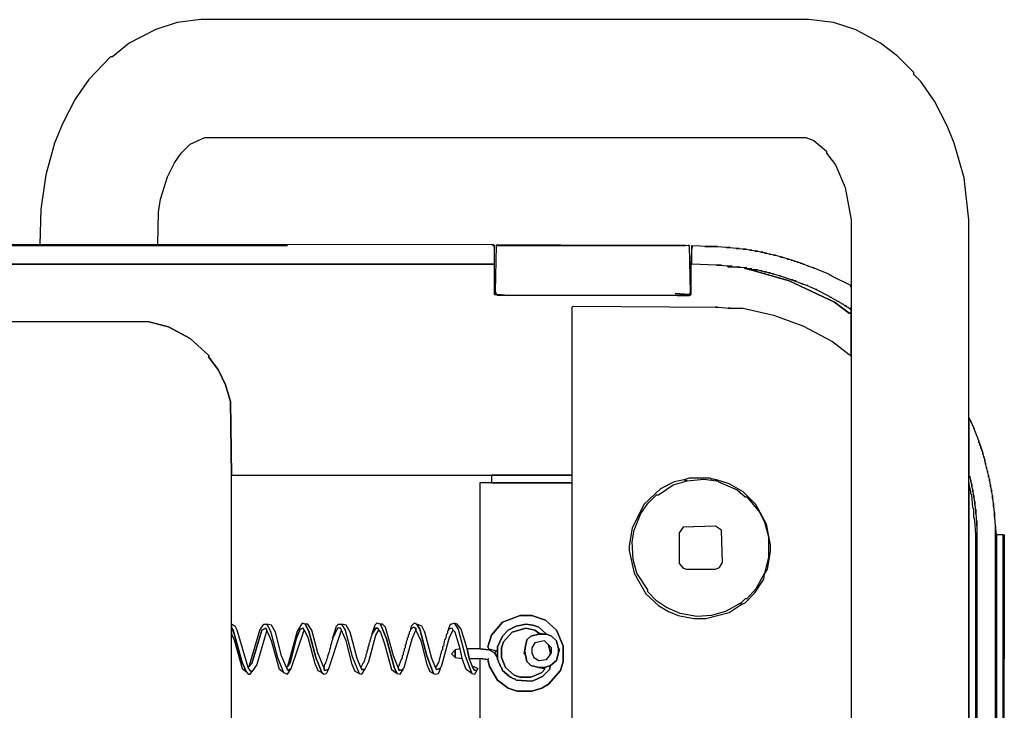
# Model space of a CAD drawing. Header units: metres. Extents: x 0.13 to 2.6, y 0.33 to 1.42.
# Tile 8 of 8: x 2.1 to 2.6, y 1.07 to 1.42. Entities that reach past the tile are written whole.
import ezdxf

# ---------------------------------------------------------------- set-up
doc = ezdxf.new("R2010")
doc.units = ezdxf.units.M
doc.header["$MEASUREMENT"] = 0
doc.layers.add('TG_2D', color=7, linetype='Continuous')

# ---------------------------------------------------------------- blocks, each defined once
blk = doc.blocks.new('b0a1b1fa-b46c-48cf-9027-1185578dd982')
at = {"layer": 'TG_2D', "color": 18, "true_color": 0x000000}
for points in [[(0.29133, -0.09351, 0), (0.29083, -0.79906, 0), (0.28832, -0.80906, 0), (0.28232, -0.82006, 0), (0.27382, -0.82957, 0), (0.27282, -0.82957, 0), (0.26632, -0.83457, 0), (0.25882, -0.83807, 0), (0.25031, -0.84057, 0), (0.21281, -0.84107, 0), (0.21281, -1.01458, 0), (0.29833, -1.01458, 0), (0.29883, -1.01508, 0), (0.29833, -1.08859, 0), (0.29783, -1.09509, 0), (0.29783, -1.10159, 0), (0.29433, -1.11709, 0), (0.28882, -1.13209, 0), (0.28082, -1.14709, 0), (0.27432, -1.15559, 0), (0.27432, -1.15659, 0), (0.29533, -1.15659, 0), (0.29533, -1.15559, 0), (0.30083, -1.14809, 0), (0.31183, -1.12509, 0), (0.31733, -1.10559, 0), (0.31733, -1.10509, 0), (0.31783, -1.10359, 0), (0.31783, -1.10259, 0), (0.31833, -1.10209, 0), (0.31883, -1.09859, 0), (0.31883, -1.09459, 0), (0.31933, -1.09359, 0), (0.31983, -1.08809, 0), (0.32033, -1.07558, 0), (0.32033, -1.07508, 0), (0.30483, -1.07508, 0), (0.30433, -1.07408, 0), (0.30433, -0.97658, 0), (0.30483, -0.97608, 0), (0.30483, -0.97508, 0), (0.32033, -0.97508, 0), (0.32033, 0.97508, 0)], [(-0.30533, -0.08601, 0), (-0.30583, -0.79406, 0), (-0.30533, -0.79956, 0), (-0.30333, -0.80706, 0), (-0.29933, -0.81606, 0), (-0.29483, -0.82206, 0), (-0.29483, -0.82306, 0), (-0.28782, -0.83007, 0), (-0.28132, -0.83457, 0), (-0.27282, -0.83857, 0), (-0.26532, -0.84057, 0), (-0.23231, -0.84107, 0), (0.21281, -0.84107, 0), (0.25031, -0.84057, 0), (0.25882, -0.83807, 0), (0.26632, -0.83457, 0), (0.27282, -0.82957, 0), (0.27382, -0.82957, 0), (0.28232, -0.82006, 0), (0.28832, -0.80906, 0), (0.29083, -0.79906, 0), (0.29133, -0.09351, 0)], [(-0.34284, -1.2166, 0), (0.34284, -1.2166, 0), (0.36434, -1.2141, 0), (0.38185, -1.2091, 0), (0.39085, -1.20559, 0), (0.40335, -1.19909, 0), (0.41336, -1.19209, 0), (0.41686, -1.18859, 0), (0.41786, -1.18859, 0), (0.42636, -1.18009, 0), (0.43286, -1.17159, 0), (0.43786, -1.16259, 0), (0.43986, -1.15859, 0), (0.44336, -1.14759, 0), (0.44487, -1.13509, 0), (0.44487, -0.82556, 0), (0.44336, -0.81356, 0), (0.43986, -0.80256, 0), (0.43586, -0.79456, 0), (0.43286, -0.78906, 0), (0.42586, -0.78056, 0), (0.42586, -0.77956, 0), (0.41436, -0.76856, 0), (0.40435, -0.76156, 0), (0.39185, -0.75506, 0), (0.38185, -0.75106, 0), (0.36584, -0.74656, 0), (0.34834, -0.74406, 0), (0.33034, -0.74356, 0), (0.33034, -0.80356, 0), (0.34684, -0.80406, 0), (0.35334, -0.80506, 0), (0.36484, -0.80856, 0), (0.37185, -0.81206, 0), (0.37685, -0.81556, 0), (0.38135, -0.82006, 0), (0.38485, -0.82757, 0), (0.38485, -1.13359, 0), (0.38335, -1.13759, 0), (0.37785, -1.14409, 0), (0.37685, -1.14409, 0), (0.37085, -1.14859, 0), (0.35934, -1.15359, 0), (0.34284, -1.15659, 0), (-0.34334, -1.15659, 0)], [(-0.22931, -1.01458, 0), (0.2088, -1.01458, 0), (0.2088, -0.96758, 0), (0.12428, -0.96758, 0), (0.12378, -0.97208, 0), (0.12428, -0.97208, 0), (0.12528, -0.97158, 0), (0.13128, -0.97358, 0), (0.13779, -0.97908, 0), (0.14129, -0.98808, 0), (0.14129, -0.99408, 0), (0.13879, -1.00108, 0), (0.13378, -1.00658, 0), (0.12578, -1.01008, 0), (0.11778, -1.01008, 0), (0.11328, -1.00858, 0), (0.10628, -1.00258, 0), (0.10428, -0.99908, 0), (0.10278, -0.99408, 0), (0.10278, -0.98658, 0), (0.10428, -0.98208, 0), (0.10828, -0.97658, 0), (0.11528, -0.97258, 0), (0.11878, -0.97158, 0), (0.11928, -0.96758, 0), (0.05927, -0.96758, 0)], [(-0.31183, -1.01458, 0), (0.29833, -1.01458, 0), (0.29883, -1.01508, 0), (0.29833, -1.08859, 0), (0.29833, -1.08759, 0), (0.29833, -1.08859, 0), (0.29783, -1.09509, 0), (0.29783, -1.09409, 0), (0.29783, -1.10159, 0), (0.29433, -1.11709, 0), (0.28882, -1.13209, 0), (0.28082, -1.14709, 0), (0.27432, -1.15559, 0), (0.27432, -1.15659, 0), (0.27382, -1.15659, 0), (0.27382, -1.15609, 0), (0.27382, -1.15659, 0), (-0.28782, -1.15659, 0)], [(-0.1978, -1.2306, 0), (0.1823, -1.2306, 0), (0.1868, -1.2301, 0), (-0.15379, -1.2301, 0), (0.1868, -1.2301, 0), (0.1938, -1.2296, 0), (0.1913, -1.2296, 0), (0.1938, -1.2296, 0), (0.1983, -1.2291, 0), (0.1968, -1.2291, 0), (0.1983, -1.2291, 0), (0.2023, -1.2286, 0), (0.2008, -1.2286, 0), (0.2023, -1.2286, 0), (0.2053, -1.2281, 0), (0.2043, -1.2281, 0), (0.2053, -1.2281, 0), (0.2078, -1.2276, 0), (0.2068, -1.2276, 0), (0.2078, -1.2276, 0), (0.2108, -1.2271, 0), (0.2098, -1.2271, 0), (0.2108, -1.2271, 0), (0.21281, -1.2266, 0), (0.2118, -1.2266, 0), (0.21281, -1.2266, 0), (0.21481, -1.2261, 0), (0.21431, -1.2261, 0), (0.21481, -1.2261, 0), (0.21681, -1.2256, 0), (0.21631, -1.2256, 0), (0.21681, -1.2256, 0), (0.21881, -1.2251, 0), (0.21831, -1.2251, 0), (0.21881, -1.2251, 0), (0.22081, -1.2246, 0), (0.21981, -1.2246, 0), (0.22081, -1.2246, 0), (0.22231, -1.2241, 0), (0.22181, -1.2241, 0), (0.22231, -1.2241, 0), (0.22431, -1.2236, 0), (0.22331, -1.2236, 0), (0.22431, -1.2236, 0), (0.22581, -1.2231, 0), (0.22531, -1.2231, 0), (0.22581, -1.2231, 0), (0.22731, -1.2226, 0), (0.22631, -1.2226, 0), (0.22731, -1.2226, 0), (0.22881, -1.2221, 0), (0.22781, -1.2221, 0), (0.22881, -1.2221, 0), (0.23031, -1.2216, 0), (0.22931, -1.2216, 0), (0.23031, -1.2216, 0), (0.23681, -1.2191, 0), (0.23631, -1.2191, 0), (0.23681, -1.2191, 0), (0.24031, -1.2176, 0), (0.23981, -1.2176, 0), (0.24031, -1.2176, 0), (0.24231, -1.2166, 0), (0.2118, -1.2166, 0), (0.2118, -1.2171, 0), (0.21231, -1.2171, 0), (0.2118, -1.2171, 0), (0.2093, -1.2176, 0), (0.2103, -1.2176, 0), (0.2093, -1.2176, 0), (0.2068, -1.2181, 0), (0.2083, -1.2181, 0), (0.2068, -1.2181, 0), (0.2043, -1.2186, 0), (0.2053, -1.2186, 0), (0.2043, -1.2186, 0), (0.2013, -1.2191, 0), (0.2023, -1.2191, 0), (0.2013, -1.2191, 0), (0.1978, -1.2196, 0), (0.1993, -1.2196, 0), (0.1978, -1.2196, 0), (0.1933, -1.2201, 0), (0.1953, -1.2201, 0), (0.1933, -1.2201, 0), (0.1868, -1.2206, 0), (0.1893, -1.2206, 0), (-0.2093, -1.2206, 0)]]:
    blk.add_polyline3d(points, dxfattribs=at)
for points in [[(0.32984, -0.97408, 0), (0.32984, -0.97458, 0), (0.33034, -0.97458, 0), (0.32984, 0.97458, 0), (0.32984, -0.86957, 0), (0.32984, 0.97458, 0), (0.32033, 0.97458, 0), (0.32033, -0.97508, 0), (0.32984, -0.97508, 0)], [(0.13478, -0.84107, 0), (0.13378, -0.84207, 0), (0.11728, -0.84657, 0), (0.11278, -0.84857, 0), (0.11128, -0.84957, 0), (0.11128, -0.85057, 0), (0.11328, -0.85207, 0), (0.11278, -0.85107, 0), (0.11478, -0.84957, 0), (0.13378, -0.84407, 0), (0.13579, -0.84307, 0), (0.13679, -0.84107, 0)], [(0.13178, -0.84107, 0), (0.12878, -0.84257, 0), (0.11428, -0.84657, 0), (0.11278, -0.84857, 0), (0.11728, -0.84657, 0), (0.13378, -0.84207, 0), (0.13478, -0.84107, 0)], [(0.13679, -0.85907, 0), (0.13328, -0.86107, 0), (0.11978, -0.86457, 0), (0.11228, -0.86757, 0), (0.11378, -0.86557, 0), (0.12828, -0.86157, 0), (0.13378, -0.85907, 0), (0.13478, -0.85857, 0), (0.13378, -0.85657, 0), (0.11678, -0.85157, 0), (0.11528, -0.85007, 0), (0.13378, -0.85557, 0), (0.13679, -0.85757, 0)], [(0.11478, -0.84957, 0), (0.11678, -0.85157, 0), (0.13378, -0.85657, 0), (0.13478, -0.85857, 0), (0.13378, -0.85907, 0), (0.11628, -0.85407, 0), (0.11328, -0.85207, 0), (0.11278, -0.85107, 0)], [(0.11228, -0.86757, 0), (0.11128, -0.86957, 0), (0.11428, -0.87157, 0), (0.11328, -0.87007, 0), (0.11478, -0.86907, 0), (0.12078, -0.86657, 0), (0.13278, -0.86357, 0), (0.13629, -0.86157, 0), (0.13679, -0.85907, 0), (0.13328, -0.86107, 0), (0.11978, -0.86457, 0)], [(0.11528, -0.86957, 0), (0.11728, -0.87107, 0), (0.12928, -0.87407, 0), (0.13428, -0.87607, 0), (0.13478, -0.87757, 0), (0.13378, -0.87807, 0), (0.13028, -0.88007, 0), (0.11678, -0.88357, 0), (0.11328, -0.88507, 0), (0.11228, -0.88707, 0), (0.11978, -0.88407, 0), (0.13328, -0.88057, 0), (0.13679, -0.87857, 0), (0.13729, -0.87707, 0), (0.13328, -0.87457, 0)], [(0.11428, -0.87157, 0), (0.13378, -0.87807, 0), (0.13478, -0.87757, 0), (0.13428, -0.87607, 0), (0.12928, -0.87407, 0), (0.11728, -0.87107, 0), (0.11528, -0.86957, 0), (0.11478, -0.86907, 0), (0.11328, -0.87007, 0)], [(0.11228, -0.88707, 0), (0.11128, -0.88807, 0), (0.11178, -0.88957, 0), (0.11378, -0.89057, 0), (0.11328, -0.88857, 0), (0.11478, -0.88807, 0), (0.12228, -0.88507, 0), (0.13378, -0.88207, 0), (0.13679, -0.88007, 0), (0.13679, -0.87857, 0), (0.13328, -0.88057, 0), (0.11978, -0.88407, 0)], [(0.11378, -0.89057, 0), (0.13378, -0.89707, 0), (0.13478, -0.89657, 0), (0.13478, -0.89507, 0), (0.12928, -0.89257, 0), (0.12878, -0.89257, 0), (0.12778, -0.89207, 0), (0.12728, -0.89207, 0), (0.12578, -0.89157, 0), (0.12528, -0.89157, 0), (0.12378, -0.89107, 0), (0.12328, -0.89107, 0), (0.12028, -0.89007, 0), (0.11978, -0.89007, 0), (0.11878, -0.88957, 0), (0.11828, -0.88957, 0), (0.11728, -0.88907, 0), (0.11678, -0.88907, 0), (0.11628, -0.88857, 0), (0.11478, -0.88807, 0), (0.11328, -0.88857, 0)], [(0.11178, -0.90607, 0), (0.11128, -0.90757, 0), (0.11378, -0.90907, 0), (0.11378, -0.90757, 0), (0.11478, -0.90707, 0), (0.11928, -0.90507, 0), (0.13278, -0.90157, 0), (0.13629, -0.89957, 0), (0.13679, -0.89707, 0), (0.13378, -0.89907, 0), (0.12028, -0.90257, 0)], [(0.13679, -0.89707, 0), (0.13378, -0.89907, 0), (0.12028, -0.90257, 0), (0.11178, -0.90607, 0), (0.11278, -0.90407, 0), (0.11628, -0.90257, 0), (0.12828, -0.89957, 0), (0.13378, -0.89707, 0), (0.13478, -0.89657, 0), (0.13478, -0.89507, 0), (0.12928, -0.89257, 0), (0.13579, -0.89457, 0), (0.13679, -0.89557, 0)], [(0.11378, -0.90907, 0), (0.11778, -0.91107, 0), (0.13128, -0.91457, 0), (0.13378, -0.91607, 0), (0.13478, -0.91557, 0), (0.13478, -0.91457, 0), (0.13178, -0.91257, 0), (0.13128, -0.91257, 0), (0.13028, -0.91207, 0), (0.12978, -0.91207, 0), (0.12828, -0.91157, 0), (0.12778, -0.91157, 0), (0.12678, -0.91107, 0), (0.12628, -0.91107, 0), (0.12478, -0.91057, 0), (0.12428, -0.91057, 0), (0.12278, -0.91007, 0), (0.12228, -0.91007, 0), (0.12128, -0.90957, 0), (0.12028, -0.90957, 0), (0.11928, -0.90907, 0), (0.11878, -0.90907, 0), (0.11778, -0.90857, 0), (0.11728, -0.90857, 0), (0.11678, -0.90807, 0), (0.11478, -0.90707, 0), (0.11378, -0.90757, 0)], [(0.11178, -0.92557, 0), (0.11128, -0.92707, 0), (0.11378, -0.92857, 0), (0.11328, -0.92657, 0), (0.11478, -0.92607, 0), (0.12078, -0.92357, 0), (0.13529, -0.91957, 0), (0.13679, -0.91807, 0), (0.13679, -0.91707, 0), (0.12928, -0.92007, 0), (0.11428, -0.92407, 0)], [(0.13178, -0.91257, 0), (0.13478, -0.91457, 0), (0.13478, -0.91557, 0), (0.13378, -0.91607, 0), (0.13278, -0.91707, 0), (0.12678, -0.91907, 0), (0.11378, -0.92257, 0), (0.11178, -0.92557, 0), (0.11428, -0.92407, 0), (0.12928, -0.92007, 0), (0.13679, -0.91707, 0), (0.13729, -0.91507, 0), (0.13629, -0.91407, 0)], [(0.11378, -0.92857, 0), (0.11428, -0.92857, 0), (0.11478, -0.92907, 0), (0.12928, -0.93307, 0), (0.13378, -0.93507, 0), (0.13478, -0.93507, 0), (0.13529, -0.93357, 0), (0.13378, -0.93207, 0), (0.13328, -0.93207, 0), (0.13278, -0.93157, 0), (0.13178, -0.93157, 0), (0.13128, -0.93107, 0), (0.13028, -0.93107, 0), (0.12978, -0.93057, 0), (0.12878, -0.93057, 0), (0.12778, -0.93007, 0), (0.12678, -0.93007, 0), (0.12628, -0.92957, 0), (0.12478, -0.92957, 0), (0.12428, -0.92907, 0), (0.12328, -0.92907, 0), (0.12228, -0.92857, 0), (0.12128, -0.92857, 0), (0.12078, -0.92807, 0), (0.11928, -0.92807, 0), (0.11878, -0.92757, 0), (0.11478, -0.92607, 0), (0.11328, -0.92657, 0)], [(0.13378, -0.93207, 0), (0.13529, -0.93357, 0), (0.13478, -0.93507, 0), (0.13378, -0.93507, 0), (0.12828, -0.93757, 0), (0.11628, -0.94057, 0), (0.11278, -0.94207, 0), (0.11178, -0.94407, 0), (0.12078, -0.94057, 0), (0.13428, -0.93707, 0), (0.13679, -0.93557, 0), (0.13729, -0.93407, 0), (0.13579, -0.93257, 0)], [(0.11178, -0.94407, 0), (0.11128, -0.94507, 0), (0.11178, -0.94657, 0), (0.11428, -0.94757, 0), (0.11378, -0.94557, 0), (0.11478, -0.94507, 0), (0.11928, -0.94307, 0), (0.13278, -0.93957, 0), (0.13579, -0.93807, 0), (0.13679, -0.93557, 0), (0.13428, -0.93707, 0), (0.12078, -0.94057, 0)], [(0.11428, -0.94757, 0), (0.11478, -0.94757, 0), (0.11528, -0.94807, 0), (0.13028, -0.95207, 0), (0.13378, -0.95407, 0), (0.13478, -0.95357, 0), (0.13428, -0.95157, 0), (0.13378, -0.95157, 0), (0.13328, -0.95107, 0), (0.13228, -0.95107, 0), (0.13178, -0.95057, 0), (0.12928, -0.95007, 0), (0.12878, -0.94957, 0), (0.12578, -0.94907, 0), (0.12528, -0.94857, 0), (0.12378, -0.94857, 0), (0.12328, -0.94807, 0), (0.11728, -0.94657, 0), (0.11478, -0.94507, 0), (0.11378, -0.94557, 0)], [(0.13729, -0.95458, 0), (0.13428, -0.95658, 0), (0.12078, -0.96008, 0), (0.11178, -0.96358, 0), (0.11378, -0.96058, 0), (0.11928, -0.95858, 0), (0.12428, -0.95758, 0), (0.13278, -0.95508, 0), (0.13378, -0.95407, 0), (0.13478, -0.95357, 0), (0.13428, -0.95157, 0), (0.13679, -0.95257, 0)], [(0.11178, -0.96358, 0), (0.11128, -0.96508, 0), (0.11328, -0.96608, 0), (0.11328, -0.96508, 0), (0.11478, -0.96408, 0), (0.11928, -0.96208, 0), (0.12428, -0.96108, 0), (0.13428, -0.95808, 0), (0.13679, -0.95608, 0), (0.13729, -0.95458, 0), (0.13428, -0.95658, 0), (0.12078, -0.96008, 0)], [(0.11928, -0.95858, 0), (0.12428, -0.95758, 0), (0.12378, -0.95508, 0), (0.11978, -0.95508, 0)], [(0.12178, -0.95357, 0), (0.12178, -0.95307, 0), (0.11978, -0.95508, 0), (0.12378, -0.95508, 0), (0.12178, -0.95307, 0)], [(0.11928, -0.97208, 0), (0.11878, -0.97158, 0), (0.11528, -0.97258, 0), (0.10828, -0.97658, 0), (0.10428, -0.98208, 0), (0.10278, -0.98658, 0), (0.10278, -0.99408, 0), (0.10428, -0.99908, 0), (0.10628, -1.00258, 0), (0.11328, -1.00858, 0), (0.11778, -1.01008, 0), (0.12578, -1.01008, 0), (0.13378, -1.00658, 0), (0.13879, -1.00108, 0), (0.14129, -0.99408, 0), (0.14129, -0.98808, 0), (0.13779, -0.97908, 0), (0.13128, -0.97358, 0), (0.12528, -0.97158, 0), (0.12428, -0.97208, 0), (0.12328, -0.97608, 0), (0.12328, -0.97658, 0), (0.12528, -0.97658, 0), (0.13078, -0.97908, 0), (0.13378, -0.98208, 0), (0.13579, -0.98608, 0), (0.13679, -0.99108, 0), (0.13629, -0.99458, 0), (0.13529, -0.99758, 0), (0.13178, -1.00158, 0), (0.13078, -1.00408, 0), (0.12828, -1.00658, 0), (0.12428, -1.00758, 0), (0.12428, -1.00808, 0), (0.11828, -1.00658, 0), (0.11578, -1.00358, 0), (0.11378, -1.00308, 0), (0.11028, -0.99958, 0), (0.10878, -0.99658, 0), (0.10778, -0.99408, 0), (0.10828, -0.98608, 0), (0.10878, -0.98558, 0), (0.10928, -0.98408, 0), (0.10978, -0.98358, 0), (0.10978, -0.98308, 0), (0.11028, -0.98258, 0), (0.11328, -0.97908, 0), (0.11478, -0.97858, 0), (0.11528, -0.97808, 0), (0.11678, -0.97758, 0), (0.11728, -0.97708, 0), (0.11828, -0.97708, 0), (0.11878, -0.97658, 0), (0.11978, -0.97658, 0), (0.12228, -0.97508, 0), (0.12378, -0.97208, 0), (0.12428, -0.96758, 0), (0.12428, -0.96108, 0), (0.11928, -0.96208, 0), (0.11928, -0.96758, 0), (0.11878, -0.97158, 0)], [(0.11478, -0.96408, 0), (0.11528, -0.96458, 0), (0.11428, -0.96658, 0), (0.11328, -0.96608, 0), (0.11328, -0.96508, 0)], [(0.12378, -0.97208, 0), (0.12428, -0.97208, 0), (0.12328, -0.97608, 0), (0.12228, -0.97508, 0)], [(0.11878, -0.97658, 0), (0.11828, -0.97708, 0), (0.11728, -0.97708, 0), (0.11678, -0.97758, 0), (0.11528, -0.97808, 0), (0.11478, -0.97858, 0), (0.11328, -0.97908, 0), (0.11028, -0.98258, 0), (0.10978, -0.98308, 0), (0.10978, -0.98358, 0), (0.10928, -0.98408, 0), (0.10878, -0.98558, 0), (0.10828, -0.98608, 0), (0.10778, -0.99408, 0), (0.10878, -0.99658, 0), (0.11028, -0.99958, 0), (0.11378, -1.00308, 0), (0.11578, -1.00358, 0), (0.11478, -1.00058, 0), (0.11378, -1.00058, 0), (0.11228, -0.99908, 0), (0.11078, -0.99608, 0), (0.10978, -0.99358, 0), (0.10978, -0.98808, 0), (0.11078, -0.98508, 0), (0.11478, -0.98058, 0), (0.11978, -0.97858, 0), (0.12478, -0.97858, 0), (0.12778, -0.97958, 0), (0.13278, -0.98408, 0), (0.13478, -0.99108, 0), (0.13378, -0.99558, 0), (0.13228, -0.99758, 0), (0.13178, -1.00008, 0), (0.13178, -1.00158, 0), (0.13529, -0.99758, 0), (0.13629, -0.99458, 0), (0.13679, -0.99108, 0), (0.13579, -0.98608, 0), (0.13378, -0.98208, 0), (0.13078, -0.97908, 0), (0.12528, -0.97658, 0)], [(0.11978, -0.97658, 0), (0.12328, -0.97658, 0), (0.12328, -0.97608, 0), (0.12228, -0.97508, 0)], [(0.2088, -0.97358, 0), (0.2088, -1.01458, 0), (0.21281, -1.01458, 0), (0.21281, -0.97358, 0)], [(0.30533, -1.06708, 0), (0.30483, -1.07408, 0), (0.30483, -1.07358, 0), (0.30433, -1.06808, 0), (0.30433, -0.98208, 0), (0.30483, -0.97658, 0), (0.30433, -0.97658, 0), (0.30483, -0.97608, 0), (0.30633, -0.97558, 0), (0.32984, -0.97608, 0), (0.32984, -1.07208, 0), (0.32984, -0.97608, 0), (0.33034, -0.97608, 0), (0.32984, -1.07408, 0), (0.32984, -1.07358, 0), (0.32984, -1.07408, 0), (0.30583, -1.07458, 0), (0.30483, -1.07408, 0)], [(0.30433, -0.98208, 0), (0.30433, -0.97658, 0), (0.30483, -0.97658, 0)], [(0.30483, -0.97608, 0), (0.30633, -0.97558, 0), (0.30633, -0.97508, 0), (0.30483, -0.97508, 0)], [(0.11478, -1.00058, 0), (0.11478, -1.00008, 0), (0.11428, -1.00008, 0), (0.11478, -0.99758, 0), (0.11578, -0.99358, 0), (0.11778, -0.99158, 0), (0.12178, -0.99058, 0), (0.12178, -0.99008, 0), (0.12478, -0.99058, 0), (0.12878, -0.99158, 0), (0.13078, -0.99358, 0), (0.13178, -0.99758, 0), (0.13228, -0.99758, 0), (0.13378, -0.99558, 0), (0.13478, -0.99108, 0), (0.13278, -0.98408, 0), (0.12778, -0.97958, 0), (0.12478, -0.97858, 0), (0.11978, -0.97858, 0), (0.11478, -0.98058, 0), (0.11078, -0.98508, 0), (0.10978, -0.98808, 0), (0.10978, -0.99358, 0), (0.11078, -0.99608, 0), (0.11228, -0.99908, 0), (0.11378, -1.00058, 0)], [(0.12378, -0.99058, 0), (0.12478, -0.99058, 0), (0.12178, -0.99008, 0), (0.12178, -0.99058, 0), (0.12278, -0.99058, 0), (0.12178, -0.99058, 0), (0.11778, -0.99158, 0), (0.11578, -0.99358, 0), (0.11478, -0.99758, 0), (0.11478, -1.00058, 0), (0.11578, -1.00358, 0), (0.11828, -1.00658, 0), (0.12228, -1.00758, 0), (0.12428, -1.00758, 0), (0.12828, -1.00658, 0), (0.13078, -1.00408, 0), (0.13178, -1.00158, 0), (0.13178, -0.99758, 0), (0.13078, -0.99358, 0), (0.12878, -0.99158, 0), (0.12478, -0.99058, 0)], [(0.12078, -1.00308, 0), (0.12228, -1.00358, 0), (0.12628, -1.00258, 0), (0.12828, -1.00058, 0), (0.12728, -0.99558, 0), (0.12478, -0.99408, 0), (0.12228, -0.99408, 0), (0.11978, -0.99508, 0), (0.11828, -0.99758, 0), (0.11878, -1.00158, 0)], [(0.11478, -1.00008, 0), (0.11478, -0.99758, 0), (0.11428, -1.00008, 0)], [(0.12078, -1.00308, 0), (0.12228, -1.00408, 0), (0.12478, -1.00408, 0), (0.12628, -1.00258, 0), (0.12228, -1.00358, 0)], [(0.13178, -0.99758, 0), (0.13178, -1.00008, 0), (0.13228, -0.99758, 0)], [(0.12428, -1.00758, 0), (0.12428, -1.00808, 0), (0.12228, -1.00758, 0)], [(0.1743, -1.04358, 0), (0.16279, -1.04608, 0), (0.15229, -1.05208, 0), (0.14629, -1.05858, 0), (0.14329, -1.06358, 0), (0.14129, -1.06858, 0), (0.13979, -1.07658, 0), (0.13979, -1.08259, 0), (0.14279, -1.09459, 0), (0.14679, -1.10059, 0), (0.14779, -1.10059, 0), (0.14329, -1.09259, 0), (0.14129, -1.08559, 0), (0.14079, -1.07808, 0), (0.14229, -1.06958, 0), (0.14529, -1.06258, 0), (0.14879, -1.05758, 0), (0.15329, -1.05308, 0), (0.15429, -1.05308, 0), (0.16279, -1.04758, 0), (0.16979, -1.04558, 0), (0.1788, -1.04508, 0), (0.1848, -1.04608, 0), (0.1933, -1.04958, 0), (0.1983, -1.05308, 0), (0.2028, -1.05758, 0), (0.2028, -1.05858, 0), (0.2078, -1.06608, 0), (0.2098, -1.07308, 0), (0.2103, -1.07158, 0), (0.2093, -1.06658, 0), (0.2058, -1.05958, 0), (0.1978, -1.05108, 0), (0.1858, -1.04508, 0), (0.1768, -1.04358, 0)], [(0.2098, -1.07308, 0), (0.2108, -1.08159, 0), (0.2098, -1.08809, 0), (0.2098, -1.08859, 0), (0.2093, -1.08909, 0), (0.2053, -1.09859, 0), (0.2018, -1.10259, 0), (0.2018, -1.10359, 0), (0.1938, -1.11009, 0), (0.1888, -1.11259, 0), (0.1813, -1.11459, 0), (0.17079, -1.11459, 0), (0.16279, -1.11259, 0), (0.15479, -1.10809, 0), (0.14979, -1.10359, 0), (0.14979, -1.10259, 0), (0.14779, -1.10059, 0), (0.14329, -1.09259, 0), (0.14129, -1.08559, 0), (0.14079, -1.07808, 0), (0.14229, -1.06958, 0), (0.14529, -1.06258, 0), (0.14879, -1.05758, 0), (0.15329, -1.05308, 0), (0.15429, -1.05308, 0), (0.16279, -1.04758, 0), (0.16979, -1.04558, 0), (0.1788, -1.04508, 0), (0.1848, -1.04608, 0), (0.1933, -1.04958, 0), (0.1983, -1.05308, 0), (0.2028, -1.05758, 0), (0.2028, -1.05858, 0), (0.2078, -1.06608, 0)], [(0.16779, -1.06908, 0), (0.16529, -1.07108, 0), (0.16479, -1.07258, 0), (0.16479, -1.08759, 0), (0.16579, -1.08959, 0), (0.16829, -1.09109, 0), (0.1848, -1.09059, 0), (0.1868, -1.08759, 0), (0.1863, -1.07108, 0), (0.1833, -1.06908, 0)], [(0.2103, -1.07158, 0), (0.2098, -1.07308, 0), (0.2108, -1.08159, 0), (0.2098, -1.08809, 0), (0.2103, -1.08809, 0), (0.2103, -1.08759, 0), (0.2108, -1.08659, 0), (0.2108, -1.08559, 0), (0.2113, -1.08459, 0), (0.2113, -1.07408, 0)], [(0.30433, -1.06808, 0), (0.30433, -1.07358, 0), (0.30483, -1.07358, 0)], [(0.30883, -1.15609, 0), (0.30883, -1.15659, 0), (0.29783, -1.15659, 0), (0.29783, -1.15609, 0), (0.29783, -1.15659, 0), (0.29733, -1.15659, 0), (0.29733, -1.15609, 0), (0.29833, -1.15509, 0), (0.29783, -1.15559, 0), (0.29833, -1.15459, 0), (0.29933, -1.15359, 0), (0.29883, -1.15409, 0), (0.29883, -1.15359, 0), (0.29983, -1.15259, 0), (0.29983, -1.15209, 0), (0.30033, -1.15159, 0), (0.30083, -1.15059, 0), (0.30133, -1.15009, 0), (0.30133, -1.14959, 0), (0.30183, -1.14909, 0), (0.30283, -1.14709, 0), (0.30333, -1.14659, 0), (0.30333, -1.14609, 0), (0.30383, -1.14559, 0), (0.30733, -1.13859, 0), (0.30733, -1.13909, 0), (0.30733, -1.13859, 0), (0.30933, -1.13409, 0), (0.30933, -1.13459, 0), (0.30933, -1.13409, 0), (0.31033, -1.13159, 0), (0.31033, -1.13209, 0), (0.31033, -1.13159, 0), (0.31183, -1.12759, 0), (0.31183, -1.12859, 0), (0.31183, -1.12759, 0), (0.31233, -1.12609, 0), (0.31233, -1.12709, 0), (0.31233, -1.12609, 0), (0.31433, -1.12009, 0), (0.31433, -1.12059, 0), (0.31433, -1.12009, 0), (0.31533, -1.11659, 0), (0.31533, -1.11709, 0), (0.31533, -1.11659, 0), (0.31583, -1.11459, 0), (0.31583, -1.11559, 0), (0.31583, -1.11459, 0), (0.31633, -1.11259, 0), (0.31633, -1.11359, 0), (0.31633, -1.11259, 0), (0.31683, -1.11059, 0), (0.31683, -1.11109, 0), (0.31683, -1.11059, 0), (0.31733, -1.10809, 0), (0.31733, -1.10909, 0), (0.31733, -1.10509, 0), (0.31783, -1.10509, 0), (0.31783, -1.10609, 0), (0.31783, -1.10259, 0), (0.31833, -1.10259, 0), (0.31833, -1.10359, 0), (0.31833, -1.10209, 0), (0.31883, -1.09859, 0), (0.31883, -1.10009, 0), (0.31883, -1.09459, 0), (0.31933, -1.09459, 0), (0.31933, -1.09609, 0), (0.31933, -1.09359, 0), (0.31983, -1.08809, 0), (0.31983, -1.09059, 0), (0.31983, -1.08809, 0), (0.32033, -1.07558, 0), (0.32934, -1.07558, 0), (0.32934, -1.07608, 0), (0.32934, -1.07558, 0), (0.32984, -1.07558, 0), (0.32934, -1.08859, 0), (0.32934, -1.08209, 0), (0.32934, -1.08859, 0), (0.32884, -1.09509, 0), (0.32884, -1.09309, 0), (0.32884, -1.09509, 0), (0.32834, -1.09959, 0), (0.32834, -1.09809, 0), (0.32834, -1.09959, 0), (0.32784, -1.10309, 0), (0.32784, -1.10159, 0), (0.32784, -1.10309, 0), (0.32733, -1.10609, 0), (0.32733, -1.10509, 0), (0.32733, -1.10609, 0), (0.32683, -1.10909, 0), (0.32683, -1.10759, 0), (0.32683, -1.10909, 0), (0.32633, -1.11159, 0), (0.32633, -1.11059, 0), (0.32633, -1.11159, 0), (0.32583, -1.11359, 0), (0.32583, -1.11259, 0), (0.32583, -1.11359, 0), (0.32533, -1.11559, 0), (0.32533, -1.11509, 0), (0.32533, -1.11559, 0), (0.32483, -1.11809, 0), (0.32483, -1.11709, 0), (0.32483, -1.11809, 0), (0.32383, -1.12159, 0), (0.32383, -1.12059, 0), (0.32383, -1.12159, 0), (0.32283, -1.12509, 0), (0.32283, -1.12409, 0), (0.32283, -1.12509, 0), (0.32233, -1.12659, 0), (0.32233, -1.12609, 0), (0.32233, -1.12659, 0), (0.32183, -1.12809, 0), (0.32183, -1.12759, 0), (0.32183, -1.12809, 0), (0.32133, -1.12959, 0), (0.32133, -1.12909, 0), (0.32133, -1.12959, 0), (0.32083, -1.13109, 0), (0.32083, -1.13059, 0), (0.32083, -1.13109, 0), (0.32033, -1.13259, 0), (0.32033, -1.13209, 0), (0.32033, -1.13259, 0), (0.31933, -1.13509, 0), (0.31933, -1.13459, 0), (0.31933, -1.13509, 0), (0.31833, -1.13759, 0), (0.31833, -1.13709, 0), (0.31833, -1.13759, 0), (0.31533, -1.14509, 0), (0.31483, -1.14559, 0), (0.31483, -1.14609, 0), (0.31433, -1.14659, 0), (0.30933, -1.15659, 0), (0.30883, -1.15659, 0)], [(0.30433, -1.07358, 0), (0.30433, -1.07408, 0), (0.30483, -1.07408, 0), (0.30483, -1.07358, 0)], [(0.30433, -1.07408, 0), (0.30483, -1.07508, 0), (0.30583, -1.07508, 0), (0.30583, -1.07458, 0), (0.30483, -1.07408, 0)], [(0.32033, -1.07508, 0), (0.32033, -1.07558, 0), (0.32934, -1.07558, 0)], [(0.2098, -1.08809, 0), (0.2098, -1.08859, 0), (0.2093, -1.08909, 0), (0.2053, -1.09859, 0), (0.2018, -1.10259, 0), (0.2018, -1.10359, 0), (0.1938, -1.11009, 0), (0.1888, -1.11259, 0), (0.1813, -1.11459, 0), (0.17079, -1.11459, 0), (0.16279, -1.11259, 0), (0.16229, -1.11259, 0), (0.16479, -1.11409, 0), (0.1738, -1.11559, 0), (0.1773, -1.11559, 0), (0.1878, -1.11359, 0), (0.1978, -1.10809, 0), (0.2043, -1.10159, 0), (0.2083, -1.09459, 0), (0.2103, -1.08809, 0)], [(0.31883, -1.09459, 0), (0.31933, -1.09459, 0), (0.31933, -1.09359, 0)], [(0.14679, -1.10059, 0), (0.14779, -1.10259, 0), (0.15279, -1.10759, 0), (0.15979, -1.11209, 0), (0.16229, -1.11259, 0), (0.16279, -1.11259, 0), (0.15479, -1.10809, 0), (0.14979, -1.10359, 0), (0.14979, -1.10259, 0), (0.14779, -1.10059, 0)], [(0.29533, -1.15659, 0), (0.29733, -1.15659, 0), (0.29733, -1.15609, 0), (0.29783, -1.15559, 0), (0.29833, -1.15459, 0), (0.29883, -1.15409, 0), (0.29883, -1.15359, 0), (0.29983, -1.15259, 0), (0.29983, -1.15209, 0), (0.30033, -1.15159, 0), (0.30083, -1.15059, 0), (0.30133, -1.15009, 0), (0.30133, -1.14959, 0), (0.30183, -1.14909, 0), (0.30283, -1.14709, 0), (0.30333, -1.14659, 0), (0.30333, -1.14609, 0), (0.30383, -1.14559, 0), (0.30733, -1.13859, 0), (0.30933, -1.13409, 0), (0.31033, -1.13159, 0), (0.31183, -1.12759, 0), (0.31433, -1.12009, 0), (0.31533, -1.11659, 0), (0.31683, -1.11059, 0), (0.31733, -1.10809, 0), (0.31733, -1.10559, 0), (0.31183, -1.12509, 0), (0.30083, -1.14809, 0), (0.29533, -1.15559, 0)], [(0.31733, -1.10509, 0), (0.31783, -1.10509, 0), (0.31783, -1.10359, 0)], [(-0.22581, -1.2166, 0), (-0.22581, -1.2171, 0), (-0.22531, -1.2171, 0), (-0.22381, -1.2176, 0), (-0.21581, -1.2186, 0), (-0.21531, -1.2191, 0), (-0.2113, -1.2191, 0), (-0.2098, -1.2196, 0), (-0.2053, -1.2196, 0), (-0.2038, -1.2201, 0), (0.1823, -1.2201, 0), (0.1898, -1.2196, 0), (0.1913, -1.2191, 0), (0.1953, -1.2191, 0), (0.1963, -1.2186, 0), (0.2028, -1.2181, 0), (0.2033, -1.2176, 0), (0.2043, -1.2176, 0), (0.2063, -1.2166, 0)], [(0.2063, -1.2166, 0), (0.2043, -1.2176, 0), (0.2088, -1.2166, 0)], [(-0.1978, -1.2201, 0), (-0.1978, -1.2206, 0), (0.1823, -1.2206, 0), (0.1823, -1.2201, 0)], [(-0.1978, -1.2306, 0), (-0.1978, -1.2341, 0), (0.1823, -1.2341, 0), (0.1823, -1.2306, 0)], [(0.1823, -1.2341, 0), (0.1823, -1.2346, 0), (-0.1978, -1.2341, 0)]]:
    blk.add_polyline3d(points, close=True, dxfattribs=at)
blk = doc.blocks.new('0effa5f0-7dac-4254-a6b3-3dace9f67f92')
at = {"rotation": 90.00000000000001}
blk.add_blockref('b0a1b1fa-b46c-48cf-9027-1185578dd982', (0, 0.09827), dxfattribs=at)

msp = doc.modelspace()

# ---------------------------------------------------------------- block references
msp.add_blockref('0effa5f0-7dac-4254-a6b3-3dace9f67f92', (1.36914, 0.87683, -0.00783))

doc.saveas('drawing.dxf')
